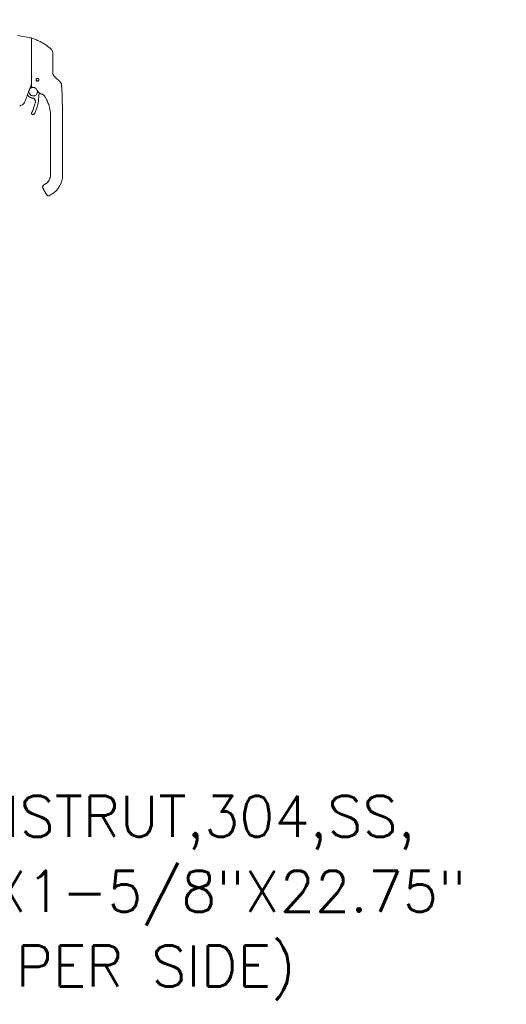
# Model space of a CAD drawing. Header units: inches. Extents: x 3 to 422, y 9 to 266.
# Tile 6 of 41: x 108 to 132, y 115 to 163. Entities that reach past the tile are written whole.
import ezdxf

# ---------------------------------------------------------------- set-up
doc = ezdxf.new("R2010")
doc.units = ezdxf.units.IN
doc.header["$LTSCALE"] = 25
doc.header["$MEASUREMENT"] = 0
for name, color, linetype, lineweight in [('Dimension (ANSI)', 7, 'Continuous', 5), ('Symbol (ANSI)', 7, 'Continuous', 5), ('Visible (ANSI)', 7, 'Continuous', 5)]:
    doc.layers.add(name, color=color, linetype=linetype, lineweight=lineweight)
doc.styles.add('ROMANS', font='romans.shx')
doc.dimstyles.new('Default (ANSI)', dxfattribs={"dimscale": 25, "dimtxt": 0.08, "dimasz": 0.098425, "dimexe": 0.125, "dimexo": 0.0625, "dimgap": 0.031496, "dimtad": 0, "dimtih": 1, "dimtoh": 1, "dimrnd": 1e-08, "dimzin": 0, "dimdsep": 46, "dimtxsty": 'ROMANS', "dimcen": 0.09, "dimdle": 0.393701, "dimclrd": 256, "dimclre": 256, "dimclrt": 256, "dimadec": 0, "dimazin": 0, "dimtfac": 1.25, "dimtofl": 0, "dimtmove": 0, "dimatfit": 3, "dimfxl": 0, "dimtolj": 1, "dimtzin": 0, "dimlwd": -1, "dimlwe": -1, "dimarcsym": 0})
doc.dimstyles.new('Default (ANSI)$7', dxfattribs={"dimscale": 25, "dimtxt": 0.08, "dimasz": 0.098425, "dimexe": 0.125, "dimexo": 0.0625, "dimgap": 0.031496, "dimtad": 0, "dimtih": 1, "dimtoh": 1, "dimrnd": 1e-08, "dimzin": 0, "dimdsep": 46, "dimtxsty": 'ROMANS', "dimcen": 0.09, "dimdle": 0.393701, "dimclrd": 256, "dimclre": 256, "dimclrt": 256, "dimadec": 0, "dimazin": 0, "dimtfac": 1.25, "dimtofl": 0, "dimtmove": 0, "dimatfit": 3, "dimfxl": 0, "dimtolj": 1, "dimtzin": 0, "dimlwd": -1, "dimlwe": -1, "dimarcsym": 0})

# ---------------------------------------------------------------- blocks, each defined once
blk = doc.blocks.new('*D24')
at = {"layer": 'Defpoints', "color": 0}
for p in [(106.591, 168.049), (105.591, 160.631), (106.591, 136.281)]:
    blk.add_point(p, dxfattribs=at)
at = {"layer": 'Dimension (ANSI)'}
for p, q in [((105.591, 162.193), (105.591, 171.174)), ((106.591, 137.843), (106.591, 171.174)), ((103.13, 168.049), (100.67, 168.049)), ((109.051, 168.049), (111.962, 168.049))]:
    blk.add_line(p, q, dxfattribs=at)
for points in [[(103.13, 168.46), (103.13, 167.639), (105.591, 168.049)], [(109.051, 168.46), (109.051, 167.639), (106.591, 168.049)]]:
    blk.add_solid(points, dxfattribs=at)
at = {"layer": 'Dimension (ANSI)', "insert": (112.75, 169.049), "char_height": 2, "attachment_point": 1, "style": 'ROMANS'}
blk.add_mtext('\\A1;1.00', dxfattribs=at)

msp = doc.modelspace()

# ---------------------------------------------------------------- linework, layer by layer
at = {"layer": 'Visible (ANSI)'}
for p, q in [((108.4983, 162.3143), (107.8309, 162.4319)), ((108.5146, 161.9544), (108.5146, 162.2949)), ((108.3161, 159.5402), (108.3577, 159.4908)), ((108.918, 159.7844), (108.918, 159.7844)), ((108.5229, 158.6419), (108.5229, 158.6421)), ((109.4446, 158.4631), (109.4446, 158.523)), ((109.4446, 158.4631), (109.4446, 157.8529)), ((110.0352, 157.597), (110.0352, 158.523)), ((109.4446, 157.7544), (109.4446, 157.8529)), ((109.4446, 157.7544), (109.4446, 157.597)), ((109.4446, 157.597), (109.4446, 157.1442)), ((110.0352, 157.597), (110.0352, 155.6285)), ((109.4446, 157.1442), (109.4446, 157.0458)), ((109.4446, 157.0458), (109.4446, 156.4355)), ((109.4446, 156.4355), (109.4446, 156.3371)), ((109.4446, 156.3371), (109.4446, 155.7269)), ((109.4446, 155.7269), (109.4446, 155.6285)), ((109.2041, 155.1945), (109.1205, 155.1462)), ((109.1205, 155.1465), (109.1887, 155.1859)), ((109.1887, 155.1859), (109.1205, 155.1465)), ((109.1887, 155.1859), (109.1205, 155.1465)), ((109.1887, 155.1852), (109.1205, 155.1458)), ((109.1205, 155.1458), (109.1887, 155.1852)), ((109.1205, 155.1458), (109.1887, 155.1852)), ((109.1205, 155.1465), (109.1205, 155.1465)), ((109.1205, 155.1458), (109.1205, 155.1458)), ((109.1887, 155.1859), (109.1887, 155.1859)), ((109.1887, 155.1852), (109.1887, 155.1852)), ((109.0615, 155.0443), (109.0615, 155.0443)), ((109.0615, 155.0439), (109.0615, 155.0439)), ((109.0615, 155.0436), (109.0615, 155.0435)), ((109.0773, 154.9844), (109.2545, 154.6776)), ((109.484, 154.6738), (109.3817, 154.6147))]:
    msp.add_line(p, q, dxfattribs=at)
msp.add_circle((108.8099, 160.2737), 0.061, dxfattribs=at)
for centre, radius, start, end in [((108.4949, 162.2949), 0.0197, 0.00006, 80.00001), ((108.5264, 162.2892), 0.0118, 73.0732, 179.99998), ((109.3611, 161.5989), 0.1969, 359.99997, 45.47278), ((108.8099, 160.2737), 0.0689, 180.08663, 359.90795), ((108.8099, 160.2749), 0.061, 180.56492, 359.43508), ((108.8099, 160.2746), 0.061, 180.42604, 359.57396), ((108.8099, 160.2743), 0.061, 180.2801, 359.7199), ((123.0759, 154.0408), 15.748, 159.74434, 160.82859), ((109.2397, 160.0772), 0.5512, 203.66848, 254.63979), ((109.3423, 154.6829), 0.0787, 210.00002, 300.00002)]:
    msp.add_arc(centre, radius, start, end, dxfattribs=at)
for centre, major_axis, ratio, start_param, end_param in [((109.8234, 160.6349), (-0.2377, -0.1397), 0.8326746, 0.1984379, 0.2341508), ((109.7768, 160.0316), (-0.0314, 0.1943), 0.9999984, 4.712389, 5.3634248), ((109.7768, 160.0309), (0.1958, 0.0203), 0.9999934, 0, 0.5297275), ((108.7282, 159.8428), (0.0081, 0.0184), 0.9571386, 6.2831848, 6.2867931), ((109.0459, 159.5801), (0.0155, 0.0128), 0.7633201, 6.2825393, 6.2831869), ((109.2397, 160.0775), (0.5314, -0.1463), 0.9999993, 4.712389, 4.7123951), ((108.9328, 155.6292), (0.5118, 0), 0.9999992, 5.2359878, 6.2831853), ((108.9328, 155.6285), (1.1024, 0), 0.9999992, 5.2359878, 6.2831853), ((109.1455, 155.0238), (-0.0682, -0.0394), 0.0011029, 6.2825485, 6.2831853)]:
    msp.add_ellipse(centre, major_axis=major_axis, ratio=ratio, start_param=start_param, end_param=end_param, dxfattribs=at)
for points, knots in [([(109.4991, 161.7392), (109.4592, 161.7785), (109.4167, 161.817), (109.3716, 161.8545), (109.3266, 161.8919), (109.279, 161.9284), (109.2288, 161.9635), (109.1787, 161.9987), (109.1259, 162.0327), (109.0706, 162.0651), (109.0154, 162.0975), (108.9577, 162.1282), (108.9, 162.1561), (108.8424, 162.1839), (108.785, 162.2091), (108.7238, 162.2331), (108.6625, 162.2571), (108.5975, 162.2799), (108.5299, 162.3005)], [0, 0, 0, 0, 0.1666667, 0.1666667, 0.1666667, 0.3333333, 0.3333333, 0.3333333, 0.5, 0.5, 0.5, 0.6666667, 0.6666667, 0.6666667, 0.8333333, 0.8333333, 0.8333333, 1, 1, 1, 1]), ([(108.5146, 161.9544), (108.5146, 161.9422), (108.5146, 161.9302), (108.5146, 161.9184), (108.5146, 161.9008), (108.5146, 161.8838), (108.5146, 161.8675), (108.5146, 161.8512), (108.5146, 161.8356), (108.5146, 161.8207), (108.5146, 161.8058), (108.5146, 161.7915), (108.5146, 161.7778), (108.5146, 161.7641), (108.5146, 161.751), (108.5146, 161.7385), (108.5146, 161.726), (108.5146, 161.7141), (108.5146, 161.7026), (108.5146, 161.6912), (108.5146, 161.6802), (108.5146, 161.6698), (108.5146, 161.6593), (108.5146, 161.6493), (108.5146, 161.6398), (108.5146, 161.6303), (108.5146, 161.6212), (108.5146, 161.6125), (108.5146, 161.6039), (108.5146, 161.5956), (108.5146, 161.5878)], [0.73879691, 0.73879691, 0.73879691, 0.73879691, 0.75675676, 0.75675676, 0.75675676, 0.78378378, 0.78378378, 0.78378378, 0.81081081, 0.81081081, 0.81081081, 0.83783784, 0.83783784, 0.83783784, 0.86486486, 0.86486486, 0.86486486, 0.89189189, 0.89189189, 0.89189189, 0.91891892, 0.91891892, 0.91891892, 0.94594595, 0.94594595, 0.94594595, 0.97297297, 0.97297297, 0.97297297, 1, 1, 1, 1]), ([(109.2157, 161.9726), (109.2157, 161.9726), (109.2157, 161.9726), (109.2157, 161.9726), (109.2158, 161.9726), (109.2158, 161.9725), (109.2158, 161.9725), (109.216, 161.9724), (109.2161, 161.9723), (109.2166, 161.972), (109.217, 161.9717), (109.2213, 161.9687), (109.2253, 161.9659), (109.2371, 161.9577), (109.2448, 161.9521), (109.2758, 161.9298), (109.2988, 161.9126), (109.3834, 161.8464), (109.443, 161.7944), (109.4991, 161.7391)], [0.93725125, 0.93725125, 0.93725125, 0.93725125, 0.93737787, 0.93737787, 0.93795575, 0.93795575, 0.93852951, 0.93852951, 0.93968068, 0.93968068, 0.94432349, 0.94432349, 0.98126084, 0.98126084, 1.05414613, 1.05414613, 1.27276866, 1.27276866, 1.87296898, 1.87296898, 1.87296898, 1.87296898]), ([(108.5146, 161.5878), (108.5146, 161.5029), (108.5146, 161.4211), (108.5146, 161.3418), (108.5146, 161.2624), (108.5146, 161.1855), (108.5146, 161.1132), (108.5146, 161.0408), (108.5146, 160.9731), (108.5146, 160.9024), (108.5146, 160.8317), (108.5146, 160.7581), (108.5146, 160.6841)], [0, 0, 0, 0, 0.25, 0.25, 0.25, 0.5, 0.5, 0.5, 0.75, 0.75, 0.75, 1, 1, 1, 1]), ([(109.4991, 161.7391), (109.4991, 161.7391), (109.4991, 161.7391), (109.4991, 161.7391), (109.4991, 161.7391), (109.4991, 161.7391), (109.4991, 161.7391), (109.4991, 161.7391), (109.4991, 161.7391), (109.4991, 161.7391)], [0.611625, 0.611625, 0.611625, 0.611625, 0.63157895, 0.63157895, 0.63157895, 0.68421053, 0.68421053, 0.68421053, 0.71552064, 0.71552064, 0.71552064, 0.71552064]), ([(109.5579, 160.9842), (109.5579, 160.9931), (109.5579, 161.0025), (109.5579, 161.0124), (109.5579, 161.0223), (109.5579, 161.0326), (109.5579, 161.0434), (109.5579, 161.0543), (109.5579, 161.0656), (109.5579, 161.0774), (109.5579, 161.0892), (109.5579, 161.1014), (109.5579, 161.1143), (109.5579, 161.1271), (109.5579, 161.1404), (109.5579, 161.1543), (109.5579, 161.1682), (109.5579, 161.1826), (109.5579, 161.1976), (109.5579, 161.2126), (109.5579, 161.2281), (109.5579, 161.2443), (109.5579, 161.2604), (109.5579, 161.2771), (109.5579, 161.2944), (109.5579, 161.3116), (109.5579, 161.3293), (109.5579, 161.3475), (109.5579, 161.3657), (109.5579, 161.3843), (109.5579, 161.402), (109.5579, 161.4197), (109.5579, 161.4365), (109.5579, 161.4517), (109.5579, 161.4668), (109.5579, 161.4803), (109.5579, 161.4923), (109.5579, 161.5043), (109.5579, 161.5149), (109.5579, 161.5242), (109.5579, 161.5334), (109.5579, 161.5415), (109.5579, 161.5485), (109.5579, 161.5555), (109.5579, 161.5616), (109.5579, 161.5667), (109.5579, 161.5719), (109.5579, 161.5762), (109.5579, 161.5799), (109.5579, 161.5836), (109.5579, 161.5865), (109.5579, 161.5889), (109.5579, 161.5913), (109.5579, 161.5932), (109.5579, 161.5946), (109.5579, 161.596), (109.5579, 161.597), (109.5579, 161.5976), (109.5579, 161.5982), (109.5579, 161.5984), (109.5579, 161.5984)], [0, 0, 0, 0, 0.05, 0.05, 0.05, 0.1, 0.1, 0.1, 0.15, 0.15, 0.15, 0.2, 0.2, 0.2, 0.25, 0.25, 0.25, 0.3, 0.3, 0.3, 0.35, 0.35, 0.35, 0.4, 0.4, 0.4, 0.45, 0.45, 0.45, 0.5, 0.5, 0.5, 0.55, 0.55, 0.55, 0.6, 0.6, 0.6, 0.65, 0.65, 0.65, 0.7, 0.7, 0.7, 0.75, 0.75, 0.75, 0.8, 0.8, 0.8, 0.85, 0.85, 0.85, 0.9, 0.9, 0.9, 0.95, 0.95, 0.95, 1, 1, 1, 1]), ([(109.5579, 160.5945), (109.5579, 160.6352), (109.5579, 160.6769), (109.5579, 160.7193), (109.5579, 160.7618), (109.5579, 160.8052), (109.5579, 160.8493), (109.5579, 160.8935), (109.5579, 160.9384), (109.5579, 160.9842)], [0, 0, 0, 0, 0.33333333, 0.33333333, 0.33333333, 0.66666667, 0.66666667, 0.66666667, 1, 1, 1, 1]), ([(108.5139, 160.5965), (108.5133, 160.5985), (108.5124, 160.6002), (108.511, 160.6017), (108.5096, 160.6033), (108.5078, 160.6047), (108.5056, 160.606), (108.5035, 160.6074), (108.501, 160.6087), (108.4984, 160.61)], [0, 0, 0, 0, 0.3333333, 0.3333333, 0.3333333, 0.6666667, 0.6666667, 0.6666667, 1, 1, 1, 1]), ([(108.5139, 160.5965), (108.5142, 160.5955), (108.5144, 160.5935), (108.5146, 160.5889), (108.5146, 160.5863), (108.5146, 160.584)], [-0.039762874, -0.039762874, -0.039762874, -0.039762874, -0.019191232, -0.019191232, 0, 0, 0, 0]), ([(108.5146, 160.6841), (108.5146, 160.6742), (108.5146, 160.6641), (108.5146, 160.6536), (108.5146, 160.6431), (108.5146, 160.6322), (108.5146, 160.6215), (108.5146, 160.6108), (108.5146, 160.6003), (108.5146, 160.5898), (108.5146, 160.5794), (108.5146, 160.5691), (108.5146, 160.5589), (108.5146, 160.5488), (108.5146, 160.5387), (108.5146, 160.5288), (108.5146, 160.5189), (108.5146, 160.5092), (108.5146, 160.4993), (108.5146, 160.4893), (108.5146, 160.4791), (108.5146, 160.4684), (108.5146, 160.4577), (108.5146, 160.4465), (108.5146, 160.4351), (108.5146, 160.4237), (108.5146, 160.4122), (108.5146, 160.4005), (108.5146, 160.3888), (108.5146, 160.3769), (108.5146, 160.365), (108.5146, 160.353), (108.5146, 160.3409), (108.5146, 160.3288), (108.5146, 160.3166), (108.5146, 160.3044), (108.5146, 160.2922), (108.5146, 160.28), (108.5146, 160.2679), (108.5146, 160.2555), (108.5146, 160.2432), (108.5146, 160.2307), (108.5146, 160.2191), (108.5146, 160.2074), (108.5146, 160.1966), (108.5146, 160.1867), (108.5146, 160.1769), (108.5146, 160.1679), (108.5146, 160.1596), (108.5146, 160.1513), (108.5146, 160.1437), (108.5146, 160.1364), (108.5146, 160.1291), (108.5146, 160.1223), (108.5146, 160.1156), (108.5146, 160.1089), (108.5146, 160.1024), (108.5146, 160.0961), (108.5146, 160.0897), (108.5146, 160.0834), (108.5146, 160.0772), (108.5146, 160.0711), (108.5146, 160.065), (108.5146, 160.0589), (108.5146, 160.0528), (108.5146, 160.0467), (108.5146, 160.0407), (108.5146, 160.0348), (108.5146, 160.0289), (108.5146, 160.0236), (108.5146, 160.0183), (108.5146, 160.0135), (108.5146, 160.0091), (108.5146, 160.0048), (108.5146, 160.0009), (108.5146, 159.9973), (108.5146, 159.9937), (108.5146, 159.9905), (108.5146, 159.9876), (108.5146, 159.9846), (108.5146, 159.9819), (108.5146, 159.9795), (108.5146, 159.977), (108.5146, 159.9748), (108.5146, 159.9728), (108.5146, 159.9707), (108.5146, 159.9688), (108.5146, 159.9671), (108.5146, 159.9654), (108.5146, 159.9637), (108.5146, 159.9622), (108.5146, 159.9607), (108.5146, 159.9592), (108.5146, 159.9578), (108.5146, 159.9564), (108.5146, 159.955), (108.5146, 159.9536), (108.5146, 159.9523), (108.5146, 159.9509), (108.5146, 159.9496), (108.5146, 159.9482), (108.5146, 159.9469), (108.5146, 159.9456), (108.5146, 159.9443), (108.5146, 159.943), (108.5146, 159.942), (108.5146, 159.9409), (108.5146, 159.9399), (108.5146, 159.9391), (108.5146, 159.9382), (108.5146, 159.9375), (108.5146, 159.9368), (108.5146, 159.9361), (108.5146, 159.9355), (108.5146, 159.935), (108.5146, 159.9344), (108.5146, 159.9339), (108.5146, 159.9335), (108.5146, 159.933), (108.5146, 159.9326), (108.5146, 159.9323), (108.5146, 159.9319), (108.5146, 159.9316), (108.5146, 159.9313), (108.5146, 159.931), (108.5146, 159.9307), (108.5146, 159.9305), (108.5146, 159.9303), (108.5146, 159.9301), (108.5146, 159.9299), (108.5146, 159.9297), (108.5146, 159.9295), (108.5146, 159.9294), (108.5146, 159.9292), (108.5146, 159.9291), (108.5146, 159.929), (108.5146, 159.9289), (108.5146, 159.9288), (108.5146, 159.9287), (108.5146, 159.9286), (108.5146, 159.9286), (108.5146, 159.9285), (108.5146, 159.9285), (108.5146, 159.9284), (108.5146, 159.9284), (108.5146, 159.9283), (108.5146, 159.9283), (108.5146, 159.9283), (108.5146, 159.9283), (108.5146, 159.9283), (108.5146, 159.9283)], [0, 0, 0, 0, 0.02, 0.02, 0.02, 0.04, 0.04, 0.04, 0.06, 0.06, 0.06, 0.08, 0.08, 0.08, 0.1, 0.1, 0.1, 0.12, 0.12, 0.12, 0.14, 0.14, 0.14, 0.16, 0.16, 0.16, 0.18, 0.18, 0.18, 0.2, 0.2, 0.2, 0.22, 0.22, 0.22, 0.24, 0.24, 0.24, 0.26, 0.26, 0.26, 0.28, 0.28, 0.28, 0.3, 0.3, 0.3, 0.32, 0.32, 0.32, 0.34, 0.34, 0.34, 0.36, 0.36, 0.36, 0.38, 0.38, 0.38, 0.4, 0.4, 0.4, 0.42, 0.42, 0.42, 0.44, 0.44, 0.44, 0.46, 0.46, 0.46, 0.48, 0.48, 0.48, 0.5, 0.5, 0.5, 0.52, 0.52, 0.52, 0.54, 0.54, 0.54, 0.56, 0.56, 0.56, 0.58, 0.58, 0.58, 0.6, 0.6, 0.6, 0.62, 0.62, 0.62, 0.64, 0.64, 0.64, 0.66, 0.66, 0.66, 0.68, 0.68, 0.68, 0.7, 0.7, 0.7, 0.72, 0.72, 0.72, 0.74, 0.74, 0.74, 0.76, 0.76, 0.76, 0.78, 0.78, 0.78, 0.8, 0.8, 0.8, 0.82, 0.82, 0.82, 0.84, 0.84, 0.84, 0.86, 0.86, 0.86, 0.88, 0.88, 0.88, 0.9, 0.9, 0.9, 0.92, 0.92, 0.92, 0.94, 0.94, 0.94, 0.96, 0.96, 0.96, 0.98, 0.98, 0.98, 1, 1, 1, 1]), ([(109.5579, 160.5959), (109.5579, 160.5873), (109.5585, 160.5792), (109.5594, 160.5717), (109.5604, 160.5641), (109.5617, 160.557), (109.5632, 160.5505), (109.5648, 160.5439), (109.5666, 160.5378), (109.5685, 160.5322), (109.5704, 160.5266), (109.5725, 160.5214), (109.5746, 160.5166), (109.5767, 160.5117), (109.5789, 160.5073), (109.5811, 160.5032), (109.5833, 160.4991), (109.5855, 160.4953), (109.5877, 160.4918), (109.5899, 160.4883), (109.592, 160.485), (109.5942, 160.482), (109.5964, 160.4789), (109.5985, 160.4761), (109.6006, 160.4734), (109.6028, 160.4707), (109.6049, 160.4682), (109.607, 160.4658), (109.6091, 160.4634), (109.6112, 160.4611), (109.6133, 160.4589)], [0.00000004, 0.00000004, 0.00000004, 0.00000004, 0.1, 0.1, 0.1, 0.2, 0.2, 0.2, 0.3, 0.3, 0.3, 0.4, 0.4, 0.4, 0.5, 0.5, 0.5, 0.6, 0.6, 0.6, 0.7, 0.7, 0.7, 0.8, 0.8, 0.8, 0.9, 0.9, 0.9, 1, 1, 1, 1]), ([(108.3921, 159.6934), (108.3921, 159.7154), (108.3957, 159.7375), (108.4095, 159.7793), (108.4199, 159.7991), (108.4462, 159.8345), (108.4622, 159.8501), (108.4983, 159.8754), (108.5184, 159.8851), (108.5607, 159.8977), (108.5828, 159.9006), (108.6137, 159.8997), (108.6226, 159.8989), (108.6314, 159.8975)], [5.9346961, 5.9346961, 5.9346961, 5.9346961, 6.2546961, 6.2546961, 6.5746962, 6.5746962, 6.8946962, 6.8946962, 7.2146962, 7.2146962, 7.5346961, 7.5346961, 7.6638354, 7.6638354, 7.6638354, 7.6638354]), ([(108.5252, 159.9165), (108.5239, 159.9167), (108.5226, 159.917), (108.52, 159.9182), (108.5187, 159.9192), (108.5167, 159.9214), (108.5159, 159.9227), (108.5149, 159.9254), (108.5146, 159.9268), (108.5146, 159.9283)], [0, 0, 0, 0, 0.010213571, 0.010213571, 0.021888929, 0.021888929, 0.03336269, 0.03336269, 0.044191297, 0.044191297, 0.044191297, 0.044191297]), ([(108.5252, 159.9165), (108.5262, 159.9164), (108.5272, 159.9163), (108.5293, 159.9161), (108.5303, 159.916), (108.5313, 159.9159)], [-0.015527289, -0.015527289, -0.015527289, -0.015527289, -0.007755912, -0.007755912, -0.000000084, -0.000000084, -0.000000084, -0.000000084]), ([(108.7363, 159.8612), (108.7201, 159.8683), (108.7036, 159.8748), (108.6869, 159.8806), (108.6701, 159.8865), (108.6532, 159.8917), (108.6361, 159.8963), (108.6189, 159.9008), (108.6017, 159.9048), (108.5842, 159.908), (108.5667, 159.9113), (108.5491, 159.9139), (108.5313, 159.9159)], [0.00000001, 0.00000001, 0.00000001, 0.00000001, 0.25, 0.25, 0.25, 0.5, 0.5, 0.5, 0.75, 0.75, 0.75, 1, 1, 1, 1]), ([(108.8099, 160.2046), (108.8047, 160.2046), (108.7995, 160.2052), (108.7892, 160.2076), (108.7843, 160.2093), (108.7722, 160.2153), (108.7656, 160.2201), (108.7539, 160.2324), (108.7491, 160.2399), (108.7432, 160.2546), (108.7416, 160.2617), (108.7407, 160.2753), (108.7412, 160.282), (108.7443, 160.2958), (108.7471, 160.3029), (108.7559, 160.3172), (108.7621, 160.324), (108.7755, 160.3336), (108.7819, 160.3368), (108.7956, 160.3412), (108.8027, 160.3424), (108.8099, 160.3424)], [-0.57392807, -0.57392807, -0.57392807, -0.57392807, -0.53381403, -0.53381403, -0.49391427, -0.49391427, -0.43075969, -0.43075969, -0.35976568, -0.35976568, -0.30059841, -0.30059841, -0.24545309, -0.24545309, -0.18315135, -0.18315135, -0.11040726, -0.11040726, -0.05467869, -0.05467869, -0.000001, -0.000001, -0.000001, -0.000001]), ([(108.8099, 160.3424), (108.8152, 160.3424), (108.8205, 160.3417), (108.8309, 160.3393), (108.836, 160.3375), (108.8486, 160.3311), (108.8556, 160.3257), (108.8671, 160.3128), (108.8716, 160.3053), (108.8772, 160.29), (108.8787, 160.2823), (108.8789, 160.2669), (108.8777, 160.2593), (108.873, 160.2447), (108.8693, 160.2377), (108.8593, 160.2248), (108.8529, 160.219), (108.8403, 160.2114), (108.8345, 160.2088), (108.8224, 160.2055), (108.8162, 160.2046), (108.8099, 160.2046)], [-0.56928744, -0.56928744, -0.56928744, -0.56928744, -0.52888577, -0.52888577, -0.48768411, -0.48768411, -0.42024216, -0.42024216, -0.35307171, -0.35307171, -0.29129274, -0.29129274, -0.2304014, -0.2304014, -0.16717789, -0.16717789, -0.09852884, -0.09852884, -0.04859211, -0.04859211, -0.000001, -0.000001, -0.000001, -0.000001]), ([(109.7605, 160.3188), (109.7663, 160.3133), (109.7725, 160.3074), (109.7794, 160.3008), (109.7863, 160.2943), (109.7939, 160.2871), (109.8013, 160.28), (109.8088, 160.2729), (109.8161, 160.2659), (109.8229, 160.2595), (109.8297, 160.253), (109.8359, 160.2471), (109.8417, 160.2416), (109.8474, 160.2362), (109.8527, 160.2311), (109.8575, 160.2266), (109.8623, 160.222), (109.8667, 160.2178), (109.8707, 160.214), (109.8747, 160.2102), (109.8783, 160.2068), (109.8816, 160.2037), (109.8848, 160.2006), (109.8878, 160.1978), (109.8904, 160.1953), (109.893, 160.1928), (109.8953, 160.1906), (109.8973, 160.1887), (109.8993, 160.1868), (109.9011, 160.1851), (109.9026, 160.1837), (109.9041, 160.1822), (109.9054, 160.181), (109.9065, 160.1799), (109.9076, 160.1789), (109.9085, 160.178), (109.9093, 160.1773), (109.91, 160.1766), (109.9106, 160.176), (109.9111, 160.1756), (109.9115, 160.1751), (109.9118, 160.1748), (109.912, 160.1746), (109.9123, 160.1744), (109.9123, 160.1743), (109.9123, 160.1743)], [0.00000004, 0.00000004, 0.00000004, 0.00000004, 0.06666667, 0.06666667, 0.06666667, 0.13333333, 0.13333333, 0.13333333, 0.2, 0.2, 0.2, 0.26666667, 0.26666667, 0.26666667, 0.33333333, 0.33333333, 0.33333333, 0.4, 0.4, 0.4, 0.46666667, 0.46666667, 0.46666667, 0.53333333, 0.53333333, 0.53333333, 0.6, 0.6, 0.6, 0.66666667, 0.66666667, 0.66666667, 0.73333333, 0.73333333, 0.73333333, 0.8, 0.8, 0.8, 0.86666667, 0.86666667, 0.86666667, 0.93333333, 0.93333333, 0.93333333, 1, 1, 1, 1]), ([(109.9534, 160.1183), (109.9534, 160.1183), (109.9534, 160.1182), (109.9539, 160.1172), (109.9555, 160.1141), (109.9593, 160.1052), (109.9605, 160.1021), (109.9639, 160.0929), (109.9661, 160.086), (109.97, 160.0702), (109.9716, 160.061), (109.9726, 160.0515)], [0.30539867, 0.30539867, 0.30539867, 0.30539867, 0.32826155, 0.32826155, 0.44781005, 0.44781005, 0.49541217, 0.49541217, 0.56786727, 0.56786727, 0.64600989, 0.64600989, 0.64600989, 0.64600989]), ([(109.9726, 160.0515), (109.9811, 159.9699), (109.9897, 159.8884), (110.0019, 159.7453), (110.0063, 159.6839), (110.0094, 159.611), (110.0099, 159.5994), (110.0103, 159.584), (110.0105, 159.58), (110.0107, 159.5722), (110.0108, 159.5683), (110.0109, 159.5635), (110.0109, 159.5621), (110.011, 159.5583), (110.0111, 159.5565), (110.0112, 159.55), (110.0112, 159.55), (110.0112, 159.549), (110.0112, 159.5488), (110.0112, 159.5488)], [0.0000066, 0.0000066, 0.0000066, 0.0000066, 0.6250104, 0.6250104, 1.0938658, 1.0938658, 1.181845, 1.181845, 1.2131635, 1.2131635, 1.244798, 1.244798, 1.2605313, 1.2605313, 1.2923474, 1.2923474, 1.4199121, 1.4199121, 1.5350653, 1.5350653, 1.5350653, 1.5350653]), ([(110.0113, 159.5452), (110.0103, 159.6019), (110.0075, 159.6596), (110.0035, 159.7171), (109.9996, 159.775), (109.9945, 159.8326), (109.9891, 159.8886), (109.9837, 159.9446), (109.978, 159.999), (109.9726, 160.0512)], [0.00202866, 0.00202866, 0.00202866, 0.00202866, 0.33333333, 0.33333333, 0.33333333, 0.66666667, 0.66666667, 0.66666667, 1, 1, 1, 1]), ([(108.3026, 159.5035), (108.3027, 159.5031), (108.3027, 159.5027), (108.303, 159.5009), (108.303, 159.4995), (108.3028, 159.4963), (108.3024, 159.4946), (108.3018, 159.4929)], [0.020894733, 0.020894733, 0.020894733, 0.020894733, 0.023788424, 0.023788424, 0.034584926, 0.034584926, 0.048126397, 0.048126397, 0.048126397, 0.048126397]), ([(108.5667, 159.3801), (108.5506, 159.3817), (108.5347, 159.3846), (108.5034, 159.3928), (108.4881, 159.3981), (108.4584, 159.411), (108.4441, 159.4186), (108.4167, 159.4359), (108.4038, 159.4456), (108.3794, 159.4668), (108.3681, 159.4784), (108.3577, 159.4908)], [4.46606988, 4.46606988, 4.46606988, 4.46606988, 4.62005346, 4.62005346, 4.77403703, 4.77403703, 4.92802061, 4.92802061, 5.08200418, 5.08200418, 5.23598776, 5.23598776, 5.23598776, 5.23598776]), ([(108.8055, 159.6934), (108.8055, 159.6714), (108.8019, 159.6495), (108.7881, 159.6077), (108.7778, 159.5879), (108.7514, 159.5525), (108.7354, 159.537), (108.6993, 159.5117), (108.6792, 159.5019), (108.637, 159.4893), (108.6148, 159.4864), (108.5707, 159.4877), (108.5488, 159.4919), (108.5074, 159.507), (108.4879, 159.5178), (108.4533, 159.5452), (108.4382, 159.5617), (108.414, 159.5985), (108.4049, 159.6189), (108.3945, 159.6575), (108.3921, 159.6754), (108.3921, 159.6934)], [2.7943163, 2.7943163, 2.7943163, 2.7943163, 3.1131035, 3.1131035, 3.4331035, 3.4331035, 3.7531035, 3.7531035, 4.0731035, 4.0731035, 4.3931035, 4.3931035, 4.7131034, 4.7131034, 5.0331034, 5.0331034, 5.3531034, 5.3531034, 5.6731034, 5.6731034, 5.9334832, 5.9334832, 5.9334832, 5.9334832]), ([(108.8723, 159.4915), (108.8723, 159.4304), (108.8693, 159.3692), (108.8576, 159.2475), (108.8489, 159.187), (108.8256, 159.0669), (108.811, 159.0075), (108.7763, 158.8902), (108.7562, 158.8324), (108.7104, 158.719), (108.6848, 158.6634), (108.6566, 158.6092)], [2.79314814, 2.79314814, 2.79314814, 2.79314814, 2.88900452, 2.88900452, 2.9848609, 2.9848609, 3.08071728, 3.08071728, 3.17657366, 3.17657366, 3.27243005, 3.27243005, 3.27243005, 3.27243005]), ([(108.685, 159.8813), (108.6999, 159.8744), (108.7141, 159.8657), (108.7316, 159.8519), (108.736, 159.8481), (108.7403, 159.8441)], [7.9353654, 7.9353654, 7.9353654, 7.9353654, 8.17469604, 8.17469604, 8.25940983, 8.25940983, 8.25940983, 8.25940983]), ([(108.7349, 159.8559), (108.7341, 159.8578), (108.7329, 159.8596), (108.7312, 159.8616), (108.7307, 159.8622), (108.7295, 159.8633), (108.7288, 159.8638), (108.728, 159.8644), (108.7276, 159.8646), (108.727, 159.865), (108.7268, 159.8652), (108.7263, 159.8654), (108.7262, 159.8655), (108.7261, 159.8655)], [0, 0, 0, 0, 0.015966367, 0.015966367, 0.022330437, 0.022330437, 0.030988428, 0.030988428, 0.037982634, 0.037982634, 0.047871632, 0.047871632, 0.058955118, 0.058955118, 0.058955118, 0.058955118]), ([(108.7984, 159.747), (108.7984, 159.7469), (108.7985, 159.7469), (108.8031, 159.7294), (108.8055, 159.7114), (108.8055, 159.6934)], [8.81399674, 8.81399674, 8.81399674, 8.81399674, 8.81469604, 8.81469604, 9.07628873, 9.07628873, 9.07628873, 9.07628873]), ([(108.8882, 159.5692), (108.8861, 159.5643), (108.8842, 159.5593), (108.8808, 159.5492), (108.8794, 159.5441), (108.8768, 159.5338), (108.8757, 159.5285), (108.874, 159.518), (108.8734, 159.5128), (108.8725, 159.5022), (108.8723, 159.4968), (108.8723, 159.4915)], [6.22620958, 6.22620958, 6.22620958, 6.22620958, 6.30729363, 6.30729363, 6.38837768, 6.38837768, 6.46946173, 6.46946173, 6.55054578, 6.55054578, 6.63162983, 6.63162983, 6.63162983, 6.63162983]), ([(108.9086, 159.6366), (108.9085, 159.6359), (108.9084, 159.6352), (108.9068, 159.6271), (108.9051, 159.6197), (108.9012, 159.6049), (108.899, 159.5977), (108.894, 159.5833), (108.8912, 159.5762), (108.8882, 159.5692)], [2.97444193, 2.97444193, 2.97444193, 2.97444193, 2.98096633, 2.98096633, 3.05350035, 3.05350035, 3.12603437, 3.12603437, 3.19856838, 3.19856838, 3.19856838, 3.19856838]), ([(109.1028, 159.5404), (109.1027, 159.5405), (109.1027, 159.5405), (109.1025, 159.5407), (109.1023, 159.5409), (109.1018, 159.5413), (109.1016, 159.5415), (109.1008, 159.5422), (109.1001, 159.5427), (109.0982, 159.544), (109.0967, 159.5447), (109.0947, 159.5454), (109.0942, 159.5456), (109.0937, 159.5457)], [0.047198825, 0.047198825, 0.047198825, 0.047198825, 0.048154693, 0.048154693, 0.051249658, 0.051249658, 0.054344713, 0.054344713, 0.060571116, 0.060571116, 0.073007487, 0.073007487, 0.076790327, 0.076790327, 0.076790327, 0.076790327]), ([(109.2817, 159.2458), (109.2781, 159.2532), (109.2744, 159.2609), (109.2635, 159.2831), (109.256, 159.2977), (109.2254, 159.3554), (109.2006, 159.3977), (109.1551, 159.4679), (109.1354, 159.4965), (109.1147, 159.5244)], [0, 0, 0, 0, 0.0657042, 0.0657042, 0.19062596, 0.19062596, 0.56545195, 0.56545195, 0.83098192, 0.83098192, 0.83098192, 0.83098192]), ([(110.0113, 159.5439), (110.0113, 159.5435), (110.0113, 159.544), (110.0114, 159.5393), (110.0114, 159.5388), (110.0114, 159.5375), (110.0114, 159.5367), (110.0114, 159.5348), (110.0115, 159.5337), (110.0115, 159.53), (110.0116, 159.527), (110.0117, 159.5181), (110.0118, 159.512), (110.0121, 159.4956), (110.0123, 159.4852), (110.0129, 159.4436), (110.0134, 159.4125), (110.0156, 159.2879), (110.0175, 159.1944), (110.024, 158.9613), (110.0298, 158.8215), (110.0335, 158.6654), (110.0338, 158.6493), (110.0344, 158.6185), (110.0346, 158.6034), (110.0349, 158.5762), (110.035, 158.5638), (110.0351, 158.5501), (110.0351, 158.5465), (110.0351, 158.5407), (110.0352, 158.5383), (110.0352, 158.5359), (110.0352, 158.5356), (110.0352, 158.5352), (110.0352, 158.5351), (110.0352, 158.5349), (110.0352, 158.5349), (110.0352, 158.5348), (110.0352, 158.5348), (110.0352, 158.5347), (110.0352, 158.5347), (110.0352, 158.5347), (110.0352, 158.5347), (110.0352, 158.5347)], [0, 0, 0, 0, 0.1159605, 0.1159605, 0.1286218, 0.1286218, 0.1402614, 0.1402614, 0.1519419, 0.1519419, 0.1755884, 0.1755884, 0.2222149, 0.2222149, 0.3014399, 0.3014399, 0.5389789, 0.5389789, 1.2516919, 1.2516919, 2.3205902, 2.3205902, 2.4431261, 2.4431261, 2.5614461, 2.5614461, 2.6841104, 2.6841104, 2.7342759, 2.7342759, 2.7807507, 2.7807507, 2.7875201, 2.7875201, 2.7904135, 2.7904135, 2.7918602, 2.7918602, 2.7925835, 2.7925835, 2.7929452, 2.7929452, 2.7929723, 2.7929723, 2.7929723, 2.7929723]), ([(110.0113, 159.5407), (110.0113, 159.5407), (110.0113, 159.5407), (110.0113, 159.5405), (110.0113, 159.5404), (110.0114, 159.5385), (110.0114, 159.5379), (110.0114, 159.5357), (110.0114, 159.5349), (110.0115, 159.5331), (110.0115, 159.5321), (110.0115, 159.5298), (110.0115, 159.5281), (110.0116, 159.5247), (110.0116, 159.5229), (110.0117, 159.5181), (110.0118, 159.515), (110.0119, 159.5052), (110.012, 159.4984), (110.0125, 159.4714), (110.0128, 159.4511), (110.0141, 159.37), (110.0152, 159.3092), (110.0184, 159.1574), (110.021, 159.0663), (110.0261, 158.9079), (110.0286, 158.8372), (110.0309, 158.765), (110.0312, 158.755), (110.0316, 158.7411), (110.0317, 158.7363), (110.0318, 158.7309), (110.0319, 158.7295), (110.0319, 158.728), (110.0319, 158.7276), (110.0319, 158.7274), (110.0319, 158.7274), (110.0319, 158.7274)], [2.3855729, 2.3855729, 2.3855729, 2.3855729, 2.4134225, 2.4134225, 2.5210954, 2.5210954, 2.5615634, 2.5615634, 2.5782618, 2.5782618, 2.5896296, 2.5896296, 2.6042754, 2.6042754, 2.6189313, 2.6189313, 2.6426778, 2.6426778, 2.6942641, 2.6942641, 2.8488358, 2.8488358, 3.3123956, 3.3123956, 4.0079878, 4.0079878, 4.5316835, 4.5316835, 4.6195555, 4.6195555, 4.67259, 4.67259, 4.6990879, 4.6990879, 4.715138, 4.715138, 4.7207262, 4.7207262, 4.7207262, 4.7207262]), ([(107.9584, 159.0056), (107.9584, 159.0056), (107.9582, 159.0056), (107.9578, 159.0055), (107.957, 159.0054), (107.9554, 159.0051), (107.9531, 159.0047), (107.9508, 159.0043), (107.9477, 159.0037), (107.9441, 159.0031)], [0.4993907, 0.4993907, 0.4993907, 0.4993907, 0.6, 0.6, 0.6, 0.8, 0.8, 0.8, 1, 1, 1, 1]), ([(108.2012, 159.2124), (108.1901, 159.1802), (108.1734, 159.1495), (108.132, 159.0962), (108.1069, 159.0728), (108.0514, 159.0356), (108.0202, 159.0212), (107.9782, 159.0096), (107.9684, 159.0074), (107.9584, 159.0056)], [0.0000069, 0.0000069, 0.0000069, 0.0000069, 0.25938854, 0.25938854, 0.51413678, 0.51413678, 0.76905127, 0.76905127, 0.84596412, 0.84596412, 0.84596412, 0.84596412]), ([(108.7059, 159.1975), (108.6998, 159.1611), (108.6925, 159.1249), (108.6757, 159.0531), (108.6662, 159.0174), (108.645, 158.9467), (108.6333, 158.9117), (108.6077, 158.8425), (108.5938, 158.8083), (108.5639, 158.7408), (108.5479, 158.7075), (108.5309, 158.6748)], [2.96002431, 2.96002431, 2.96002431, 2.96002431, 3.02250546, 3.02250546, 3.0849866, 3.0849866, 3.14746775, 3.14746775, 3.2099489, 3.2099489, 3.27243005, 3.27243005, 3.27243005, 3.27243005]), ([(108.5667, 159.3801), (108.582, 159.3785), (108.5971, 159.3747), (108.6256, 159.3628), (108.6389, 159.3547), (108.6627, 159.3351), (108.6732, 159.3235), (108.6903, 159.2979), (108.6969, 159.2838), (108.7058, 159.2542), (108.7081, 159.2388), (108.7081, 159.2234)], [1.3244772, 1.3244772, 1.3244772, 1.3244772, 1.6182025, 1.6182025, 1.9119277, 1.9119277, 2.2056529, 2.2056529, 2.4993782, 2.4993782, 2.7931034, 2.7931034, 2.7931034, 2.7931034]), ([(108.7081, 159.2234), (108.7081, 159.2217), (108.7081, 159.2201), (108.708, 159.2167), (108.7079, 159.2149), (108.7076, 159.2114), (108.7075, 159.2097), (108.7071, 159.2062), (108.7069, 159.2044), (108.7065, 159.201), (108.7062, 159.1992), (108.7059, 159.1975)], [2.79469534, 2.79469534, 2.79469534, 2.79469534, 2.8264876, 2.8264876, 2.85987178, 2.85987178, 2.89325596, 2.89325596, 2.92664013, 2.92664013, 2.96002431, 2.96002431, 2.96002431, 2.96002431]), ([(109.4446, 158.523), (109.4446, 158.5568), (109.4436, 158.5927), (109.4411, 158.6312), (109.4387, 158.6697), (109.4346, 158.7108), (109.4289, 158.7525), (109.4232, 158.7941), (109.4158, 158.8363), (109.4068, 158.8782), (109.3977, 158.92), (109.3871, 158.9616), (109.3751, 159.002), (109.3631, 159.0425), (109.3497, 159.0817), (109.336, 159.1181), (109.3223, 159.1544), (109.3083, 159.1877), (109.2942, 159.2189)], [0, 0, 0, 0, 0.1666667, 0.1666667, 0.1666667, 0.3333333, 0.3333333, 0.3333333, 0.5, 0.5, 0.5, 0.6666667, 0.6666667, 0.6666667, 0.8333333, 0.8333333, 0.8333333, 1, 1, 1, 1]), ([(108.5229, 158.6421), (108.5229, 158.6444), (108.523, 158.6466), (108.5234, 158.6512), (108.5238, 158.6534), (108.5246, 158.6578), (108.5252, 158.66), (108.5265, 158.6644), (108.5272, 158.6665), (108.5289, 158.6707), (108.5298, 158.6728), (108.5309, 158.6748)], [5.93469608, 5.93469608, 5.93469608, 5.93469608, 6.0305614, 6.0305614, 6.12642673, 6.12642673, 6.22229205, 6.22229205, 6.31815738, 6.31815738, 6.4140227, 6.4140227, 6.4140227, 6.4140227]), ([(108.6566, 158.6092), (108.6532, 158.6025), (108.6486, 158.5963), (108.6378, 158.5858), (108.6315, 158.5814), (108.6179, 158.5748), (108.6105, 158.5726), (108.5956, 158.5706), (108.5879, 158.5708), (108.5731, 158.5737), (108.5659, 158.5763), (108.5527, 158.5836), (108.5467, 158.5884), (108.5364, 158.5995), (108.5322, 158.6059), (108.526, 158.6197), (108.524, 158.6271), (108.523, 158.637), (108.5229, 158.6394), (108.5229, 158.6419)], [3.27243, 3.27243, 3.27243, 3.27243, 3.59243, 3.59243, 3.91243, 3.91243, 4.2324301, 4.2324301, 4.5524302, 4.5524302, 4.8724303, 4.8724303, 5.1924304, 5.1924304, 5.5124303, 5.5124303, 5.8324303, 5.8324303, 5.9346961, 5.9346961, 5.9346961, 5.9346961]), ([(109.4418, 155.5748), (109.4399, 155.5571), (109.4371, 155.5395), (109.426, 155.4871), (109.4149, 155.4529), (109.3858, 155.3876), (109.3679, 155.3565), (109.3259, 155.2987), (109.3018, 155.272), (109.2487, 155.2242), (109.2197, 155.2031), (109.1887, 155.1852)], [1.67577505, 1.67577505, 1.67577505, 1.67577505, 1.78023584, 1.78023584, 1.98967535, 1.98967535, 2.19911486, 2.19911486, 2.40855437, 2.40855437, 2.61799388, 2.61799388, 2.61799388, 2.61799388]), ([(109.0615, 155.0439), (109.0615, 155.0522), (109.0623, 155.0604), (109.0658, 155.0765), (109.0683, 155.0844), (109.075, 155.0995), (109.0792, 155.1067), (109.0889, 155.12), (109.0944, 155.1262), (109.1067, 155.1372), (109.1134, 155.1421), (109.1205, 155.1462)], [4.712389, 4.712389, 4.712389, 4.712389, 4.9218285, 4.9218285, 5.131268, 5.131268, 5.3407075, 5.3407075, 5.550147, 5.550147, 5.7595865, 5.7595865, 5.7595865, 5.7595865]), ([(109.1205, 155.1458), (109.1134, 155.1417), (109.1067, 155.1368), (109.0944, 155.1258), (109.0889, 155.1196), (109.0792, 155.1063), (109.075, 155.0991), (109.0683, 155.0841), (109.0658, 155.0762), (109.0624, 155.0601), (109.0615, 155.052), (109.0615, 155.0438)], [0.5235988, 0.5235988, 0.5235988, 0.5235988, 0.7330383, 0.7330383, 0.9424778, 0.9424778, 1.1519173, 1.1519173, 1.3613568, 1.3613568, 1.568548, 1.568548, 1.568548, 1.568548]), ([(109.0742, 155.0975), (109.0761, 155.1014), (109.0782, 155.105), (109.0805, 155.1085), (109.083, 155.1125), (109.0858, 155.1162), (109.0886, 155.1196)], [0.60026714, 0.60026714, 0.60026714, 0.60026714, 0.66666667, 0.66666667, 0.66666667, 0.74202876, 0.74202876, 0.74202876, 0.74202876]), ([(109.0615, 155.0443), (109.0615, 155.045), (109.0615, 155.0457), (109.0615, 155.0465), (109.0615, 155.0488), (109.0616, 155.0512), (109.0618, 155.0535)], [0.322573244, 0.322573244, 0.322573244, 0.322573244, 0.333333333, 0.333333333, 0.333333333, 0.368443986, 0.368443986, 0.368443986, 0.368443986]), ([(109.0615, 155.0435), (109.0615, 155.0396), (109.0617, 155.0355), (109.0621, 155.0313), (109.0629, 155.0235), (109.0646, 155.0152), (109.0672, 155.0072), (109.0697, 154.9993), (109.0731, 154.9917), (109.0773, 154.9844)], [0.78735699, 0.78735699, 0.78735699, 0.78735699, 0.83333333, 0.83333333, 0.83333333, 0.91666667, 0.91666667, 0.91666667, 1, 1, 1, 1]), ([(109.2545, 154.6776), (109.2558, 154.6753), (109.257, 154.6732), (109.2582, 154.6712), (109.2593, 154.6691), (109.2605, 154.6672), (109.2615, 154.6655), (109.2625, 154.6637), (109.2633, 154.6622), (109.2642, 154.6608), (109.265, 154.6594), (109.2657, 154.6581), (109.2664, 154.6569), (109.2671, 154.6557), (109.2678, 154.6546), (109.2684, 154.6535), (109.269, 154.6524), (109.2696, 154.6514), (109.2701, 154.6505), (109.2707, 154.6495), (109.2712, 154.6487), (109.2716, 154.6479), (109.2721, 154.6471), (109.2725, 154.6464), (109.2729, 154.6457), (109.2732, 154.6451), (109.2736, 154.6445), (109.2738, 154.6442), (109.274, 154.6438), (109.2741, 154.6435), (109.2741, 154.6435)], [0.00001256, 0.00001256, 0.00001256, 0.00001256, 0.1, 0.1, 0.1, 0.2, 0.2, 0.2, 0.3, 0.3, 0.3, 0.4, 0.4, 0.4, 0.5, 0.5, 0.5, 0.6, 0.6, 0.6, 0.7, 0.7, 0.7, 0.8, 0.8, 0.8, 0.9, 0.9, 0.9, 1, 1, 1, 1])]:
    msp.add_open_spline(points, degree=3, knots=knots, dxfattribs=at)
for points in [[(108.5274, 160.8169), (108.5274, 160.8169), (108.5274, 160.8169), (108.5274, 160.8169)], [(109.6192, 160.4531), (109.666, 160.4087), (109.7131, 160.3639), (109.7605, 160.3188)], [(108.5146, 160.0534), (108.4402, 159.869), (108.3685, 159.6835), (108.3002, 159.4968)], [(109.9726, 160.0515), (109.9726, 160.0515), (109.9726, 160.0515), (109.9726, 160.0515)], [(108.3002, 159.4968), (108.3002, 159.4968), (108.3002, 159.4968), (108.3002, 159.4968)], [(108.3018, 159.4929), (108.3018, 159.4929), (108.3018, 159.4929), (108.3018, 159.4929)], [(108.7365, 159.8611), (108.7364, 159.8611), (108.7364, 159.8611), (108.7363, 159.8612)], [(109.1042, 159.5384), (109.0906, 159.5566), (109.0763, 159.5747), (109.0614, 159.5928)], [(110.0113, 159.5449), (110.011, 159.561), (110.0106, 159.5772), (110.01, 159.5935)], [(110.0113, 159.5439), (110.0113, 159.5443), (110.0113, 159.5446), (110.0113, 159.5449)], [(109.2942, 159.2189), (109.2901, 159.2278), (109.286, 159.2368), (109.2817, 159.2458)], [(109.0886, 155.1196), (109.0916, 155.1232), (109.0948, 155.1267), (109.0983, 155.1299)], [(109.1085, 155.1386), (109.1126, 155.1416), (109.1167, 155.1443), (109.1205, 155.1465)], [(109.0615, 155.0443), (109.0615, 155.0442), (109.0615, 155.0441), (109.0615, 155.0441)], [(109.0615, 155.0437), (109.0615, 155.0438), (109.0615, 155.0438), (109.0615, 155.0439)], [(109.0618, 155.0535), (109.0623, 155.0601), (109.0634, 155.0666), (109.065, 155.0729)], [(109.3817, 154.6147), (109.3817, 154.6147), (109.3817, 154.6147), (109.3817, 154.6147)]]:
    msp.add_open_spline(points, degree=3, dxfattribs=at)

# ---------------------------------------------------------------- texts
at = {"layer": 'Symbol (ANSI)', "insert": (103.4739, 120.3716), "char_height": 2, "width": 29.233227, "attachment_point": 4, "line_spacing_factor": 1.093904, "style": 'ROMANS'}
msp.add_mtext('{\\fRomanS|b0|i0;\\H2.0000;UNISTRUT,304,SS,\\P1"X1-5/8"X22.75"\\P\\fromans|b0|i0;\\H2.0000;(1 PER SIDE)}', dxfattribs=at)

# ---------------------------------------------------------------- dimensions: what is measured, and where the dimension line sits
at = {"layer": 'Dimension (ANSI)'}
dim = msp.add_linear_dim(base=(106.5908, 168.0494), p1=(105.5908, 160.6308), p2=(106.5908, 136.2809), angle=180, dimstyle='Default (ANSI)', override={"dimtih": 0, "dimtoh": 0, "dimdec": 2, "dimtp": 0, "dimtm": 0, "dimtdec": 2, "dimatfit": 1}, dxfattribs=at)
dim.commit()
dim.dimension.update_dxf_attribs({"geometry": '*D24', "text_midpoint": (115.6545, 168.0494), "dimtype": 160})

# ---------------------------------------------------------------- leaders
at = {"layer": 'Symbol (ANSI)', "annotation_type": 0, "has_hookline": 1, "hookline_direction": 0, "text_width": 28.1774}
msp.add_leader([(91.9644, 160.2458), (100.2258, 120.3716), (102.6865, 120.3716)], dimstyle='Default (ANSI)$7', override={"dimtad": 0}, dxfattribs=at)

doc.saveas('drawing.dxf')
